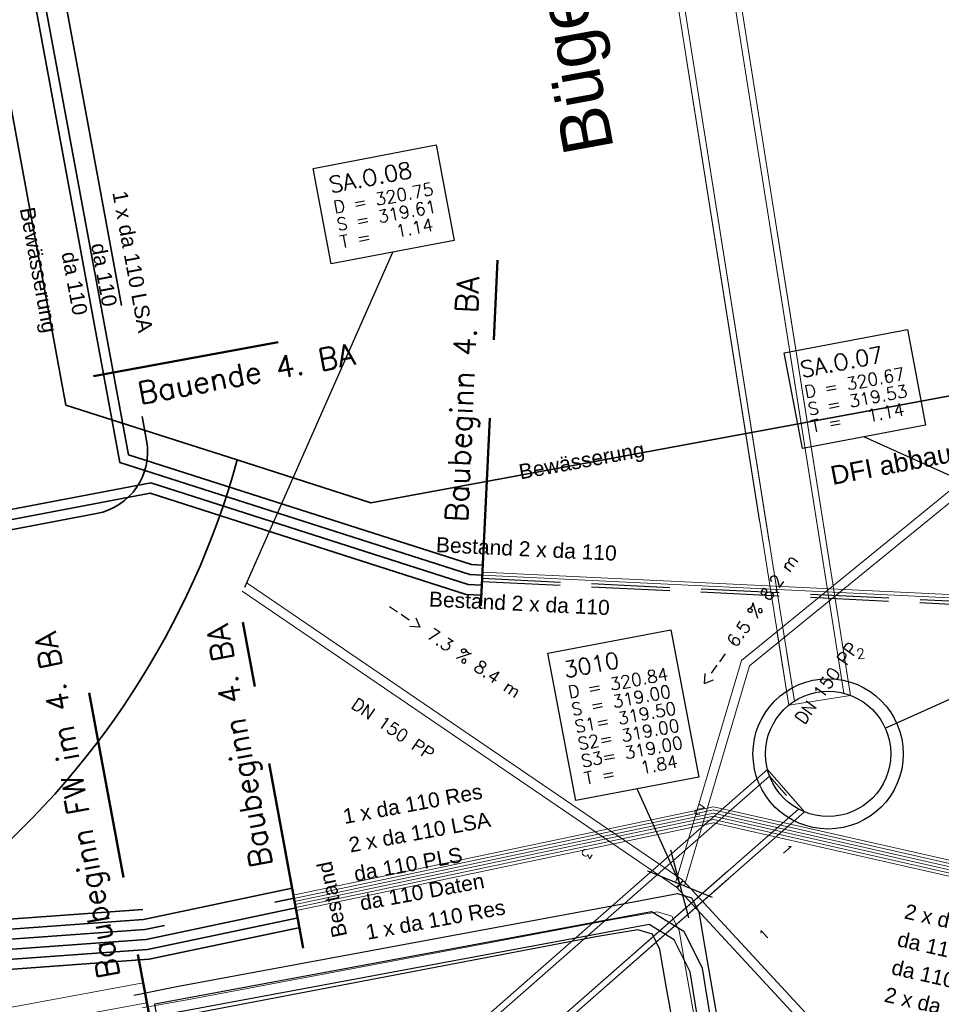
# Model space of a CAD drawing. Header units: metres. Extents: x -502 to 161, y -108 to 174.
# Tile 248 of 256: x 27 to 42, y 36 to 52. Entities that reach past the tile are written whole.
import ezdxf

# ---------------------------------------------------------------- set-up
doc = ezdxf.new("R2010")
doc.units = ezdxf.units.M
doc.header["$LTSCALE"] = 0.1
for name, pattern in [('125', [101.6, 100.001, -1.599]), ('237', [93, 75, -18]), ('239', [93, 75, -18]), ('88', [35.001, 12.501, -5, 12.5, -5]), ('89', [85.001, 30.001, -12.5, 30, -12.5])]:
    doc.linetypes.add(name, pattern=pattern)
for name, color, linetype in [('BRI31-005.07-5f08-Koordinierung Lageplan 4. BA Radstation - Seeterrasse 2023-05-31', 7, 'Continuous'), ('BRI32-005.02-5f05-Koordinierung Schemaplan 4 BA ZOB Teilbereich', 7, 'Continuous'), ('BRI32-005.03-5f06-Koordinierung Schemaplan 4 BA ZOB Teilbereich 2 Ost - Bahnhofsallee 2023-01-21', 7, 'Continuous')]:
    doc.layers.add(name, color=color, linetype=linetype)
doc.styles.add('Arial', font='arial.ttf')
doc.styles.add('Txt', font='txt_____.ttf')

msp = doc.modelspace()

# ---------------------------------------------------------------- linework, layer by layer
at = {"layer": 'BRI31-005.07-5f08-Koordinierung Lageplan 4. BA Radstation - Seeterrasse 2023-05-31', "color": 142, "linetype": 'Continuous', "lineweight": 30, "true_color": 0x0099cc, "transparency": 33554687, "flags": 128}
msp.add_lwpolyline([(30.878, 44.922, -0.154528), (26.481, 38.167, -0.154841), (25.92, 37.943), (24.46, 37.837), (23.051, 38.078), (20.436, 38.188), (20.436, 38.188, 0.156355), (19.848, 38.027), (19.848, 38.027), (19.007, 37.477), (19.007, 37.477, 0.059682), (18.724, 37.241), (18.724, 37.241, -0.159577), (17.385, 36.511), (13.221, 35.741), (13.221, 35.741, -0.030177), (11.83, 35.57), (11.83, 35.57), (11.83, 35.57, 0.02975), (10.564, 35.413), (10.564, 35.413), (-0.72, 33.329)], format="xyb", dxfattribs=at)
msp.add_lwpolyline([(30.878, 44.922, -0.154528), (26.481, 38.167, -0.154841), (25.92, 37.943), (24.46, 37.837), (23.051, 38.078), (20.436, 38.188), (20.436, 38.188, 0.156355), (19.848, 38.027), (19.848, 38.027), (19.007, 37.477), (19.007, 37.477, 0.059682), (18.724, 37.241), (18.724, 37.241, -0.159577), (17.385, 36.511), (13.221, 35.741), (13.221, 35.741, -0.030177), (11.83, 35.57), (11.83, 35.57), (11.83, 35.57, 0.02975), (10.564, 35.413), (10.564, 35.413), (-0.72, 33.329)], format="xyb", dxfattribs=at)
at = {"layer": 'BRI31-005.07-5f08-Koordinierung Lageplan 4. BA Radstation - Seeterrasse 2023-05-31', "color": 114, "linetype": 'Continuous', "lineweight": 30, "true_color": 0x00994c, "transparency": 33554687, "flags": 128}
msp.add_lwpolyline([(-64.088, 26.52), (15.711, 41.26), (20.277, 43.291), (23.837, 43.968), (25.242, 43.746), (29.496, 44.556), (34.563, 42.932), (34.784, 42.922)], dxfattribs=at)
msp.add_lwpolyline([(-64.088, 26.52), (15.711, 41.26), (20.277, 43.291), (23.837, 43.968), (25.242, 43.746), (29.496, 44.556), (34.563, 42.932), (34.784, 42.922)], dxfattribs=at)
at = {"layer": 'BRI32-005.02-5f05-Koordinierung Schemaplan 4 BA ZOB Teilbereich', "color": 7, "linetype": 'Continuous', "lineweight": 18, "transparency": 33554687}
for p, q in [((40.565, 41.196), (36.202, 68.738)), ((40.565, 41.196), (36.202, 68.738)), ((40.671, 41.162), (36.293, 68.804)), ((40.671, 41.162), (36.293, 68.804)), ((39.684, 41.005), (35.306, 68.647)), ((39.684, 41.005), (35.306, 68.647)), ((39.774, 41.071), (35.412, 68.613)), ((39.774, 41.071), (35.412, 68.613)), ((4.523, 9.436), (39.345, 39.977)), ((4.523, 9.436), (39.345, 39.977)), ((4.637, 9.403), (39.378, 39.873)), ((4.637, 9.403), (39.378, 39.873)), ((5.098, 8.876), (39.839, 39.347)), ((5.098, 8.876), (39.839, 39.347)), ((5.117, 8.759), (39.938, 39.301)), ((5.117, 8.759), (39.938, 39.301)), ((38.087, 37.61), (37.803, 38.692)), ((37.427, 38.362), (38.463, 37.94))]:
    msp.add_line(p, q, dxfattribs=at)
at = {"layer": 'BRI32-005.02-5f05-Koordinierung Schemaplan 4 BA ZOB Teilbereich', "color": 1, "linetype": 'Continuous', "lineweight": 25, "true_color": 0xff0000, "transparency": 33554687}
for p, q in [((30.996, 42.891), (33.362, 48.238)), ((42.521, 44.552), (40.886, 45.29)), ((37.949, 38.149), (37.265, 39.668))]:
    msp.add_line(p, q, dxfattribs=at)
at = {"layer": 'BRI32-005.02-5f05-Koordinierung Schemaplan 4 BA ZOB Teilbereich', "color": 1, "linetype": '89', "lineweight": 50, "true_color": 0xff0000, "transparency": 33554687}
for p, q in [((34.767, 42.592), (35.034, 48.112)), ((28.582, 46.259), (32.649, 47.011)), ((31.932, 37.125), (30.969, 42.333)), ((28.515, 41.204), (29.529, 35.749))]:
    msp.add_line(p, q, dxfattribs=at)
at = {"layer": 'BRI32-005.02-5f05-Koordinierung Schemaplan 4 BA ZOB Teilbereich', "color": 7, "linetype": 'Continuous', "lineweight": 25, "transparency": 33554687}
for p, q in [((41.225, 40.639), (50.091, 44.631)), ((38.087, 37.61), (37.803, 38.692)), ((37.427, 38.362), (38.463, 37.94))]:
    msp.add_line(p, q, dxfattribs=at)
at = {"layer": 'BRI32-005.02-5f05-Koordinierung Schemaplan 4 BA ZOB Teilbereich', "color": 7, "linetype": 'Continuous', "lineweight": 13, "transparency": 33554687}
for p, q in [((43.696, 42.652), (34.791, 43.082)), ((43.698, 42.702), (34.793, 43.132)), ((40.671, 41.162), (39.684, 41.005)), ((39.938, 39.301), (39.345, 39.977)), ((29.376, 36.57), (29.435, 36.255))]:
    msp.add_line(p, q, dxfattribs=at)
at = {"layer": 'BRI32-005.02-5f05-Koordinierung Schemaplan 4 BA ZOB Teilbereich', "color": 250, "linetype": '88', "lineweight": 25, "true_color": 0x333333, "transparency": 33554687}
for p, q in [((34.787, 42.982), (43.692, 42.552)), ((34.789, 43.032), (43.694, 42.602))]:
    msp.add_line(p, q, dxfattribs=at)
at = {"layer": 'BRI32-005.02-5f05-Koordinierung Schemaplan 4 BA ZOB Teilbereich', "color": 7, "linetype": '125', "lineweight": 18, "transparency": 33554687}
for p, q in [((38.087, 37.61), (37.803, 38.692)), ((37.427, 38.362), (38.463, 37.94))]:
    msp.add_line(p, q, dxfattribs=at)
at = {"layer": 'BRI32-005.02-5f05-Koordinierung Schemaplan 4 BA ZOB Teilbereich', "color": 7, "linetype": '239', "lineweight": 18, "transparency": 33554687, "flags": 128}
for points in [[(40.671, 41.162), (36.293, 68.804), (35.306, 68.647), (39.684, 41.005)], [(40.565, 41.196), (36.202, 68.738), (35.412, 68.613), (39.774, 41.071)], [(5.117, 8.759), (39.938, 39.301), (39.345, 39.977), (4.523, 9.436)], [(5.098, 8.876), (39.839, 39.347), (39.378, 39.873), (4.637, 9.403)]]:
    msp.add_lwpolyline(points, dxfattribs=at)
at = {"layer": 'BRI32-005.02-5f05-Koordinierung Schemaplan 4 BA ZOB Teilbereich', "color": 114, "linetype": 'Continuous', "lineweight": 35, "true_color": 0x00994c, "transparency": 33554687, "flags": 128}
msp.add_lwpolyline([(-87.579, 60.701), (-87.573, 60.847, -0.403893), (-86.572, 61.81), (-73.469, 61.787, -0.35713), (-72.49, 60.983), (-66.326, 30.095, -0.033762), (-66.332, 27.377, 0.490271), (-65.153, 26.324), (15.711, 41.26), (20.277, 43.291), (23.837, 43.968), (25.242, 43.746), (29.496, 44.556), (34.563, 42.932), (34.784, 42.922)], format="xyb", dxfattribs=at)
at = {"layer": 'BRI32-005.02-5f05-Koordinierung Schemaplan 4 BA ZOB Teilbereich', "color": 7, "linetype": '237', "lineweight": 35, "transparency": 33554687, "flags": 128}
msp.add_lwpolyline([(22.298, 36.972), (22.606, 37.282), (22.561, 38.122), (20.536, 40.136, -0.603178), (21.313, 42.673), (28.632, 44.066), (28.632, 44.066, 0.412645), (29.429, 45.23), (29.429, 45.23), (28.014, 52.891)], format="xyb", dxfattribs=at)
at = {"layer": 'BRI32-005.02-5f05-Koordinierung Schemaplan 4 BA ZOB Teilbereich', "color": 190, "linetype": 'Continuous', "lineweight": 35, "true_color": 0x7f00ff, "transparency": 33554687, "flags": 128}
msp.add_lwpolyline([(34.799, 43.241), (34.62, 43.25), (29.139, 45.006), (27.694, 52.832)], dxfattribs=at)
at = {"layer": 'BRI32-005.02-5f05-Koordinierung Schemaplan 4 BA ZOB Teilbereich', "color": 142, "linetype": 'Continuous', "lineweight": 35, "true_color": 0x0099cc, "transparency": 33554687, "flags": 128}
for points in [[(26.87, 52.688), (28.142, 45.798), (30.878, 44.922)], [(30.878, 44.922), (33.009, 44.239), (44.046, 46.277)]]:
    msp.add_lwpolyline(points, dxfattribs=at)
at = {"layer": 'BRI32-005.02-5f05-Koordinierung Schemaplan 4 BA ZOB Teilbereich', "color": 114, "linetype": 'Continuous', "lineweight": 35, "true_color": 0x00994c, "transparency": 33554687, "flags": 128}
msp.add_lwpolyline([(34.791, 43.082), (34.592, 43.091), (29, 44.883), (27.536, 52.811)], dxfattribs=at)
at = {"layer": 'BRI32-005.02-5f05-Koordinierung Schemaplan 4 BA ZOB Teilbereich', "color": 7, "linetype": 'Continuous', "lineweight": 18, "transparency": 33554687, "flags": 128}
for points in [[(32.09, 49.578), (34.055, 49.951), (34.344, 48.424), (32.379, 48.051), (32.09, 49.578)], [(39.614, 46.63), (41.579, 47.003), (41.868, 45.476), (39.903, 45.103), (39.614, 46.63)], [(35.837, 41.834), (37.802, 42.207), (38.248, 39.855), (36.283, 39.482), (35.837, 41.834)], [(29.376, 36.57), (19.628, 34.767), (18.717, 39.7), (-24.49, 31.72), (-24.097, 29.593), (-26.063, 29.23), (-26.456, 31.356), (-61.714, 24.844)], [(29.435, 36.255), (19.371, 34.394), (18.46, 39.328), (-24.102, 31.368), (-23.724, 29.337), (-26.32, 28.857), (-26.713, 30.984), (-61.966, 24.472)]]:
    msp.add_lwpolyline(points, dxfattribs=at)
at = {"layer": 'BRI32-005.02-5f05-Koordinierung Schemaplan 4 BA ZOB Teilbereich', "color": 1, "linetype": 'Continuous', "lineweight": 25, "true_color": 0xff0000, "transparency": 33554687, "flags": 128}
for points in [[(32.09, 49.578), (34.055, 49.951), (34.344, 48.424), (32.379, 48.051), (32.09, 49.578)], [(39.614, 46.63), (41.579, 47.003), (41.868, 45.476), (39.903, 45.103), (39.614, 46.63)], [(35.837, 41.834), (37.802, 42.207), (38.248, 39.855), (36.283, 39.482), (35.837, 41.834)]]:
    msp.add_lwpolyline(points, dxfattribs=at)
at = {"layer": 'BRI32-005.02-5f05-Koordinierung Schemaplan 4 BA ZOB Teilbereich', "color": 142, "linetype": 'Continuous', "lineweight": 35, "true_color": 0x0099cc, "transparency": 33554687, "flags": 128}
msp.add_lwpolyline([(30.878, 44.922, -0.154528), (26.481, 38.167, -0.154841), (25.92, 37.943), (24.46, 37.837), (23.051, 38.078), (20.436, 38.188), (20.436, 38.188, 0.156355), (19.848, 38.027), (19.848, 38.027), (19.007, 37.477), (19.007, 37.477, 0.059682), (18.724, 37.241), (18.724, 37.241, -0.159577), (17.385, 36.511), (13.221, 35.741), (13.221, 35.741, -0.030177), (11.83, 35.57), (11.83, 35.57), (11.83, 35.57, 0.02975), (10.564, 35.413), (10.564, 35.413), (-0.72, 33.329)], format="xyb", dxfattribs=at)
at = {"layer": 'BRI32-005.02-5f05-Koordinierung Schemaplan 4 BA ZOB Teilbereich', "color": 1, "linetype": 'Continuous', "lineweight": 18, "true_color": 0xff0000, "transparency": 33554687, "flags": 128}
for points in [[(42.473, 44.61), (38.93, 41.718), (37.877, 38.17)], [(42.568, 44.494), (39.06, 41.632), (39.06, 41.632), (38.021, 38.128), (37.877, 38.17), (38.93, 41.718), (38.93, 41.718), (42.473, 44.61)], [(42.568, 44.494), (39.06, 41.632), (38.021, 38.128)], [(30.954, 42.829), (37.907, 38.087), (37.991, 38.211), (31.038, 42.953)], [(48.252, 27.12), (38.004, 38.2), (37.894, 38.098), (48.142, 27.018)]]:
    msp.add_lwpolyline(points, dxfattribs=at)
at = {"layer": 'BRI32-005.02-5f05-Koordinierung Schemaplan 4 BA ZOB Teilbereich', "color": 190, "linetype": 'Continuous', "lineweight": 35, "true_color": 0x7f00ff, "transparency": 33554687, "flags": 128}
msp.add_lwpolyline([(19.835, 37.558), (19.595, 37.766), (19.584, 41.677, -0.360958), (20.397, 42.662), (29.485, 44.391), (34.534, 42.774), (34.776, 42.762)], format="xyb", dxfattribs=at)
at = {"layer": 'BRI32-005.02-5f05-Koordinierung Schemaplan 4 BA ZOB Teilbereich', "color": 7, "linetype": 'Continuous', "lineweight": 13, "transparency": 33554687, "flags": 128}
for points in [[(43.618, 38.22), (38.485, 39.384), (31.772, 37.97)], [(43.607, 38.171), (38.485, 39.333), (31.782, 37.921)], [(43.596, 38.122), (38.485, 39.282), (31.792, 37.872)], [(31.802, 37.823), (38.485, 39.231), (43.585, 38.073)], [(31.812, 37.774), (38.485, 39.18), (43.574, 38.024)], [(31.822, 37.725), (38.485, 39.129), (43.563, 37.975)]]:
    msp.add_lwpolyline(points, dxfattribs=at)
at = {"layer": 'BRI32-005.02-5f05-Koordinierung Schemaplan 4 BA ZOB Teilbereich', "color": 7, "linetype": '237', "lineweight": 35, "transparency": 33554687, "flags": 128}
for points in [[(31.755, 38.083), (29.379, 37.583), (24.431, 37.223), (22.978, 37.472), (22.39, 36.88)], [(22.468, 36.803), (22.973, 37.311), (24.423, 37.062), (29.401, 37.424), (31.784, 37.926)]]:
    msp.add_lwpolyline(points, dxfattribs=at)
at = {"layer": 'BRI32-005.02-5f05-Koordinierung Schemaplan 4 BA ZOB Teilbereich', "color": 40, "linetype": 'Continuous', "lineweight": 25, "true_color": 0xffbf00, "transparency": 33554687, "flags": 128}
for points in [[(29.227, 36.377), (29.939, 36.517), (37.205, 37.867), (37.91, 37.997), (38.13, 37.927), (38.248, 37.707), (38.345, 37.137), (40.408, 25.247), (40.667, 23.717), (40.807, 23.177), (41.137, 22.897), (41.807, 23.037), (46.549, 23.847)], [(46.541, 23.207), (41.365, 22.377), (40.581, 22.257), (40.27, 22.497), (40.135, 23.177), (39.888, 24.717), (37.731, 36.487), (37.626, 37.107), (37.507, 37.347), (37.272, 37.417), (36.605, 37.307), (30.217, 36.087), (29.488, 35.967)]]:
    msp.add_lwpolyline(points, dxfattribs=at)
at = {"layer": 'BRI32-005.02-5f05-Koordinierung Schemaplan 4 BA ZOB Teilbereich', "color": 7, "linetype": 'Continuous', "lineweight": 35, "transparency": 33554687, "flags": 128}
for points in [[(29.367, 37.743), (24.438, 37.384), (22.892, 37.649), (22.258, 37.012)], [(22.546, 36.725), (22.968, 37.149), (24.415, 36.901), (29.424, 37.265), (31.815, 37.769)], [(22.624, 36.648), (22.962, 36.988), (24.404, 36.74), (29.446, 37.107), (31.848, 37.612)], [(22.702, 36.57), (22.957, 36.826), (24.399, 36.579), (29.468, 36.948), (31.881, 37.456)]]:
    msp.add_lwpolyline(points, dxfattribs=at)
at = {"layer": 'BRI32-005.02-5f05-Koordinierung Schemaplan 4 BA ZOB Teilbereich', "color": 40, "linetype": 'Continuous', "lineweight": 18, "true_color": 0xffbf00, "transparency": 33554687, "flags": 128}
msp.add_lwpolyline([(29.358, 36.172), (30.078, 36.302), (36.905, 37.587), (37.591, 37.707), (37.819, 37.637), (37.937, 37.407), (38.038, 36.812), (40.148, 24.982), (40.401, 23.447), (40.535, 22.833), (40.859, 22.577), (41.586, 22.707), (46.545, 23.527), (58.308, 25.657), (70.155, 27.797), (70.597, 27.868), (71.179, 27.977)], dxfattribs=at)
at = {"layer": 'BRI32-005.02-5f05-Koordinierung Schemaplan 4 BA ZOB Teilbereich', "color": 250, "linetype": 'Continuous', "lineweight": 25, "true_color": 0x333333, "transparency": 33554687, "flags": 128}
msp.add_lwpolyline([(29.559, 36.235), (37.492, 37.712), (38.009, 37.397), (38.3, 36.808), (40.105, 25.634), (40.626, 22.888), (40.886, 22.683), (45.287, 23.419), (45.932, 23.447), (45.94, 23.247), (45.307, 23.219), (40.832, 22.471), (40.444, 22.778), (39.907, 25.6), (38.108, 36.746), (37.855, 37.257), (37.454, 37.502), (29.595, 36.039), (29.559, 36.235)], dxfattribs=at)
at = {"layer": 'BRI32-005.02-5f05-Koordinierung Schemaplan 4 BA ZOB Teilbereich', "color": 7, "linetype": 'Continuous', "lineweight": 25, "transparency": 33554687}
for radius in [1.2, 1.2, 1, 1]:
    msp.add_circle((40.313, 40.228), radius, dxfattribs=at)
at = {"layer": 'BRI32-005.02-5f05-Koordinierung Schemaplan 4 BA ZOB Teilbereich', "color": 7, "linetype": 'Continuous', "lineweight": 18, "transparency": 33554687}
for radius in [1.2, 1]:
    msp.add_circle((40.313, 40.228), radius, dxfattribs=at)
at = {"layer": 'BRI32-005.03-5f06-Koordinierung Schemaplan 4 BA ZOB Teilbereich 2 Ost - Bahnhofsallee 2023-01-21', "color": 142, "linetype": 'Continuous', "lineweight": 30, "true_color": 0x0099cc, "transparency": 33554687, "flags": 128}
msp.add_lwpolyline([(30.878, 44.922, -0.154528), (26.481, 38.167, -0.154841), (25.92, 37.943), (24.46, 37.837), (23.051, 38.078), (20.436, 38.188), (20.436, 38.188, 0.156355), (19.848, 38.027), (19.848, 38.027), (19.007, 37.477), (19.007, 37.477, 0.059682), (18.724, 37.241), (18.724, 37.241, -0.159577), (17.385, 36.511), (13.221, 35.741), (13.221, 35.741, -0.030177), (11.83, 35.57), (11.83, 35.57), (11.83, 35.57, 0.02975), (10.564, 35.413), (10.564, 35.413), (-0.72, 33.329)], format="xyb", dxfattribs=at)
at = {"layer": 'BRI32-005.03-5f06-Koordinierung Schemaplan 4 BA ZOB Teilbereich 2 Ost - Bahnhofsallee 2023-01-21', "color": 114, "linetype": 'Continuous', "lineweight": 30, "true_color": 0x00994c, "transparency": 33554687, "flags": 128}
msp.add_lwpolyline([(-64.088, 26.52), (15.711, 41.26), (20.277, 43.291), (23.837, 43.968), (25.242, 43.746), (29.496, 44.556), (34.563, 42.932), (34.784, 42.922)], dxfattribs=at)
at = {"layer": 'BRI32-005.03-5f06-Koordinierung Schemaplan 4 BA ZOB Teilbereich 2 Ost - Bahnhofsallee 2023-01-21', "color": 7, "linetype": 'Continuous', "lineweight": 13, "transparency": 33554687, "flags": 128}
for points in [[(29.376, 36.57), (19.628, 34.767), (18.717, 39.7), (-24.49, 31.72), (-24.097, 29.593), (-26.063, 29.23), (-26.456, 31.356), (-61.714, 24.844)], [(29.435, 36.255), (19.371, 34.394), (18.46, 39.328), (-24.102, 31.368), (-23.724, 29.337), (-26.32, 28.857), (-26.713, 30.984), (-61.966, 24.472)]]:
    msp.add_lwpolyline(points, dxfattribs=at)

# ---------------------------------------------------------------- texts
at = {"layer": 'BRI32-005.02-5f05-Koordinierung Schemaplan 4 BA ZOB Teilbereich', "color": 251, "true_color": 0x5b5b5b, "transparency": 33554687, "insert": (36.107, 49.747), "char_height": 0.8, "attachment_point": 1, "rotation": 100.3992, "line_spacing_factor": 0.25, "style": 'Arial'}
msp.add_mtext('Bügelstraße', dxfattribs=at)
at = {"layer": 'BRI32-005.02-5f05-Koordinierung Schemaplan 4 BA ZOB Teilbereich', "color": 1, "true_color": 0xff0000, "transparency": 33554687, "attachment_point": 1, "line_spacing_factor": 0.25, "style": 'Txt'}
for s, insert, char_height, rotation in [('SA.O.08', (32.323, 49.438), 0.26, 10.737), ('D = 320.75', (32.397, 49.051), 0.2, 10.737), ('S = 319.61', (32.449, 48.775), 0.2, 10.737), ('T =   1.14', (32.501, 48.5), 0.2, 10.737), ('SA.O.07', (39.847, 46.49), 0.26, 10.737), ('D = 320.67', (39.921, 46.103), 0.2, 10.737), ('S = 319.53', (39.973, 45.827), 0.2, 10.737), ('T =   1.14', (40.025, 45.552), 0.2, 10.737), ('<-- 6.5 % 8.2 m', (38.221, 41.389), 0.2, 54.4716), ('--> 7.3 % 8.4 m', (33.347, 42.696), 0.2, 325.7057), ('3010', (36.07, 41.694), 0.26, 10.737), ('DN 150 PP', (39.767, 40.801), 0.2, 54.4716), ('D = 320.84', (36.144, 41.307), 0.2, 10.737), ('S = 319.00', (36.196, 41.031), 0.2, 10.737), ('DN 150 PP', (32.793, 41.137), 0.2, 325.7057), ('S1= 319.50', (36.248, 40.756), 0.2, 10.737), ('S2= 319.00', (36.3, 40.481), 0.2, 10.737), ('S3= 319.00', (36.352, 40.206), 0.2, 10.737), ('T =   1.84', (36.405, 39.931), 0.2, 10.737), ('2', (38.262, 39.227), 0.16, 144.4716), ('3', (36.566, 38.642), 0.16, 235.7057), ('1', (39.186, 37.359), 0.16, 42.766)]:
    msp.add_mtext(s, dxfattribs=dict(at, insert=insert, char_height=char_height, rotation=rotation))
at = {"layer": 'BRI32-005.02-5f05-Koordinierung Schemaplan 4 BA ZOB Teilbereich', "color": 7, "transparency": 33554687, "attachment_point": 1, "line_spacing_factor": 0.25}
for s, insert, char_height, rotation, style in [('1 x da 110 LSA', (29.118, 49.236), 0.24, 280.4654, 'Arial'), ('DFI abbauen', (40.328, 44.816), 0.3, 10.8197, 'Arial'), ('2', (40.754, 41.898), 0.16, 8.9999, 'Txt'), ('Baubeginn FW im 4. BA', (28.658, 36.616), 0.35, 100.5259, 'Txt'), ('1 x da 110 Res', (32.547, 39.344), 0.24, 10.4654, 'Arial'), ('2 x da 110 LSA', (32.64, 38.888), 0.24, 10.4654, 'Arial'), ('da 110 PLS', (32.722, 38.424), 0.24, 10.4654, 'Arial'), ('1', (39.672, 38.805), 0.16, 311.2536, 'Txt'), ('Bestand', (32.4, 37.276), 0.24, 101.8964, 'Arial'), ('da 110 Daten', (32.816, 37.961), 0.24, 10.4654, 'Arial'), ('1 x da 110 Res', (32.913, 37.495), 0.24, 10.4654, 'Arial'), ('2 x da 110 LSA', (41.568, 37.838), 0.24, 347.2232, 'Arial'), ('da 110 PLS', (41.455, 37.395), 0.24, 347.2232, 'Arial'), ('da 110 Daten', (41.362, 36.946), 0.24, 347.2232, 'Arial'), ('2 x da 110 Res', (41.249, 36.508), 0.24, 347.2232, 'Arial')]:
    msp.add_mtext(s, dxfattribs=dict(at, insert=insert, char_height=char_height, rotation=rotation, style=style))
at = {"layer": 'BRI32-005.02-5f05-Koordinierung Schemaplan 4 BA ZOB Teilbereich', "color": 5, "true_color": 0x0000ff, "transparency": 33554687, "char_height": 0.24, "attachment_point": 1, "line_spacing_factor": 0.25, "style": 'Arial'}
for insert, rotation in [((27.639, 48.976), 280.4654), ((35.356, 44.846), 10.4645)]:
    msp.add_mtext('Bewässerung', dxfattribs=dict(at, insert=insert, rotation=rotation))
at = {"layer": 'BRI32-005.02-5f05-Koordinierung Schemaplan 4 BA ZOB Teilbereich', "color": 190, "true_color": 0x7f00ff, "transparency": 33554687, "char_height": 0.24, "attachment_point": 1, "line_spacing_factor": 0.25, "style": 'Arial'}
for s, insert, rotation in [('da 110', (28.776, 48.405), 280.4654), ('Bestand 2 x da 110', (33.946, 42.822), 357.2355)]:
    msp.add_mtext(s, dxfattribs=dict(at, insert=insert, rotation=rotation))
at = {"layer": 'BRI32-005.02-5f05-Koordinierung Schemaplan 4 BA ZOB Teilbereich', "color": 255, "transparency": 33554687, "attachment_point": 1, "line_spacing_factor": 0.25}
for s, insert, char_height, rotation, style in [('da 110', (28.306, 48.267), 0.24, 280.4654, 'Arial'), ('Baubeginn 4. BA', (34.201, 43.936), 0.35, 87.2355, 'Txt'), ('Bauende 4. BA', (29.264, 46.154), 0.35, 10.4654, 'Txt'), ('Bestand 2 x da 110', (34.058, 43.691), 0.24, 357.2355, 'Arial'), ('Baubeginn 4. BA', (31.094, 38.389), 0.35, 100.4765, 'Txt')]:
    msp.add_mtext(s, dxfattribs=dict(at, insert=insert, char_height=char_height, rotation=rotation, style=style))

doc.saveas('drawing.dxf')
